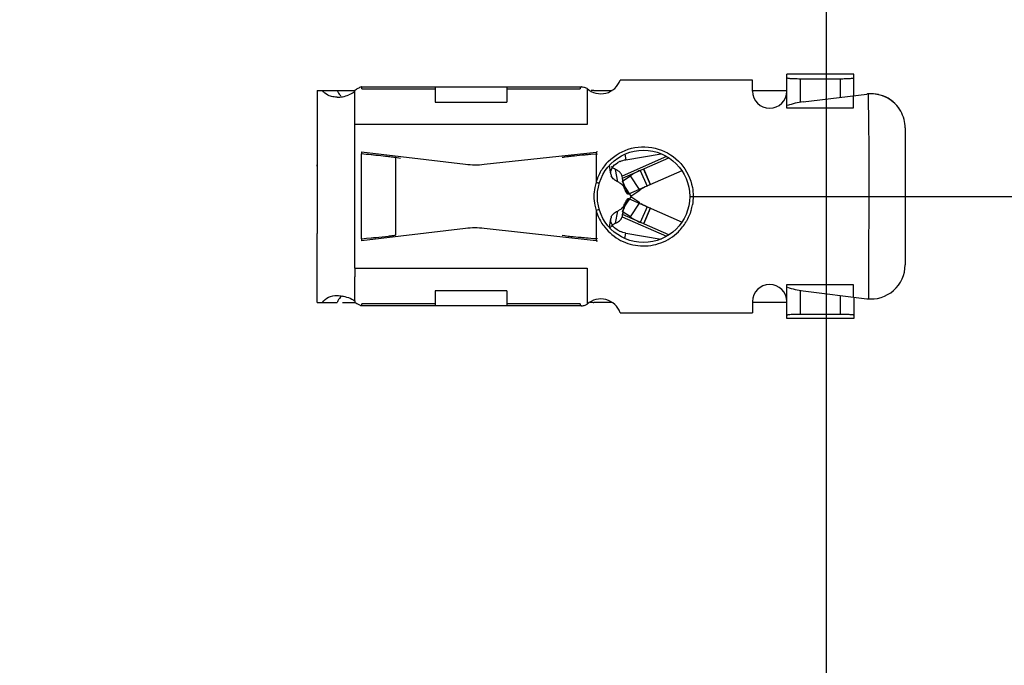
# Model space of a CAD drawing. Header units: millimetres. Extents: x 0 to 210, y 0 to 297.
# Tile 11 of 32: x 109 to 116, y 150 to 155. Entities that reach past the tile are written whole.
import ezdxf
from ezdxf.enums import TextEntityAlignment as Align

# ---------------------------------------------------------------- set-up
doc = ezdxf.new("R2010")
doc.units = ezdxf.units.MM
doc.header["$LTSCALE"] = 19.36
doc.layers.get('0').update_dxf_attribs({"linetype": 'CONTINUOUS'})
doc.layers.add('Z_DIM_2D', color=7, linetype='CONTINUOUS')
doc.styles.add('TEXTSTYLE_3', font='helveticaneueltw1g-ltcn.otf')
doc.styles.add('TEXTSTYLE_4', font='gdt', dxfattribs={"width": 0.7})
doc.dimstyles.new('DIMSTYLE_3', dxfattribs={"dimtxt": 2.1, "dimasz": 3.5, "dimexe": 1.5, "dimexo": 0, "dimgap": 0.525, "dimtad": 1, "dimdec": 3, "dimlfac": 2, "dimdsep": 46, "dimtxsty": 'TEXTSTYLE_3', "dimblk": '_FILLED', "dimblk1": '_FILLED', "dimblk2": '_FILLED', "dimcen": 0.09, "dimclrt": 5, "dimazin": 2, "dimtol": 1, "dimtp": 0.4, "dimtm": 0.4, "dimtfac": 1, "dimtdec": 3, "dimtofl": 0, "dimtmove": 0, "dimatfit": 3, "dimldrblk": '_FILLED', "dimfxl": 0, "dimtolj": 1, "dimarcsym": 0})
doc.dimstyles.new('DIMSTYLE_5', dxfattribs={"dimtxt": 2.1, "dimasz": 3.5, "dimexe": 1.5, "dimexo": 0, "dimgap": 0.525, "dimtad": 1, "dimdec": 3, "dimlfac": 2, "dimdsep": 46, "dimtxsty": 'TEXTSTYLE_3', "dimblk": '_FILLED', "dimblk1": '_FILLED', "dimblk2": '_FILLED', "dimcen": 0.09, "dimclrt": 5, "dimazin": 2, "dimtol": 1, "dimtp": 0.1, "dimtm": 0.1, "dimtfac": 1, "dimtdec": 3, "dimtofl": 0, "dimtmove": 0, "dimatfit": 3, "dimldrblk": '_FILLED', "dimfxl": 0, "dimtolj": 1, "dimarcsym": 0})
doc.dimstyles.new('DIMSTYLE_8', dxfattribs={"dimtxt": 2.1, "dimasz": 3.5, "dimexe": 1.5, "dimexo": 0, "dimgap": 0.525, "dimtad": 1, "dimlfac": 2, "dimdsep": 46, "dimtxsty": 'TEXTSTYLE_3', "dimblk": '_FILLED', "dimblk1": '_FILLED', "dimblk2": '_FILLED', "dimcen": 0.09, "dimclrt": 5, "dimazin": 2, "dimtp": 0.2, "dimtm": 0.2, "dimtfac": 1, "dimtofl": 0, "dimtmove": 0, "dimatfit": 3, "dimldrblk": '_FILLED', "dimfxl": 0, "dimtolj": 1, "dimarcsym": 0})

# ---------------------------------------------------------------- blocks, each defined once
blk = doc.blocks.new('*D4')
at = {"layer": 'Z_DIM_2D', "color": 2, "linetype": 'Continuous', "transparency": 16777216}
for p, q in [((60.2171, 153.5737), (60.2171, 165.3332)), ((129.7171, 153.5737), (129.7171, 165.3332)), ((60.2171, 163.8332), (94.9671, 163.8332)), ((129.7171, 163.8332), (94.9671, 163.8332))]:
    blk.add_line(p, q, dxfattribs=at)
at = {"layer": 'Z_DIM_2D', "color": 5, "linetype": 'Continuous', "transparency": 16777216}
for s, height, style, p in [('139', 2.1, 'TEXTSTYLE_3', (92.8755, 164.3582)), ('`', 1.47, 'TEXTSTYLE_4', (95.8487, 164.6732)), ('0.4', 1.47, 'TEXTSTYLE_3', (97.9403, 164.6732))]:
    blk.add_text(s, height=height, dxfattribs=dict(at, style=style)).set_placement(p, align=Align.CENTER)
blk = doc.blocks.new('_FILLED')
at = {"color": 0, "linetype": 'ByBlock'}
blk.add_solid([(0, 0), (-1, 0.125), (-1, -0.125)], dxfattribs=at)
blk = doc.blocks.new('_NONE')
blk = doc.blocks.new('*D8')
at = {"layer": 'Z_DIM_2D', "color": 2, "linetype": 'Continuous', "transparency": 16777216}
for p, q in [((74.8921, 150.0237), (74.8921, 159.6969)), ((115.0421, 149.1737), (115.0421, 159.6969)), ((74.8921, 158.1969), (94.9671, 158.1969)), ((115.0421, 158.1969), (94.9671, 158.1969))]:
    blk.add_line(p, q, dxfattribs=at)
at = {"layer": 'Z_DIM_2D', "color": 5, "linetype": 'Continuous', "transparency": 16777216}
for s, height, style, p in [('80.3', 2.1, 'TEXTSTYLE_3', (92.8755, 158.7219)), ('`', 1.47, 'TEXTSTYLE_4', (96.2013, 159.0369)), ('0.1', 1.47, 'TEXTSTYLE_3', (98.2929, 159.0369))]:
    blk.add_text(s, height=height, dxfattribs=dict(at, style=style)).set_placement(p, align=Align.CENTER)
blk = doc.blocks.new('*D9')
at = {"layer": 'Z_DIM_2D', "color": 2, "linetype": 'Continuous', "transparency": 16777216}
for p, q in [((115.0421, 149.1737), (115.0421, 161.6198)), ((117.5421, 149.1737), (117.5421, 161.6198)), ((115.0421, 160.1198), (116.2921, 160.1198)), ((117.5421, 160.1198), (116.2921, 160.1198)), ((116.2921, 160.1198), (124.5174, 160.1198))]:
    blk.add_line(p, q, dxfattribs=at)
at = {"layer": 'Z_DIM_2D', "color": 5, "linetype": 'Continuous', "transparency": 16777216}
for s, height, style, p in [('5', 2.1, 'TEXTSTYLE_3', (118.9236, 160.6448)), ('`', 1.47, 'TEXTSTYLE_4', (120.3341, 160.9598)), ('0.1', 1.47, 'TEXTSTYLE_3', (122.0491, 160.9598))]:
    blk.add_text(s, height=height, dxfattribs=dict(at, style=style)).set_placement(p)
blk = doc.blocks.new('*D17')
at = {"layer": 'Z_DIM_2D', "color": 2, "linetype": 'Continuous', "transparency": 16777216}
for p, q in [((114.0421, 153.5612), (141.6085, 153.5612)), ((140.1085, 153.5612), (140.1085, 149.1737)), ((140.1085, 144.7862), (140.1085, 149.1737)), ((114.0421, 144.7862), (141.6085, 144.7862))]:
    blk.add_line(p, q, dxfattribs=at)
at = {"layer": 'Z_DIM_2D', "color": 5, "linetype": 'Continuous', "transparency": 16777216, "style": 'TEXTSTYLE_3'}
for s, p in [(')', (139.5835, 152.6842)), ('17.55', (139.5835, 149.1855)), ('(', (139.5835, 145.675))]:
    blk.add_text(s, height=2.1, rotation=90, dxfattribs=at).set_placement(p, align=Align.CENTER)

msp = doc.modelspace()

# ---------------------------------------------------------------- linework, layer by layer
at = {"color": 7, "linetype": 'Continuous'}
for p, q in [((115.242147, 154.455038), (114.751517, 154.455038)), ((114.751517, 154.205629), (114.751517, 154.45502)), ((115.242147, 154.29775), (115.242147, 154.455038)), ((113.292147, 154.349417), (113.292147, 154.086221)), ((115.237179, 154.29714), (115.236178, 154.205629)), ((115.236678, 154.205629), (114.751517, 154.205629)), ((111.640659, 153.871265), (111.640748, 153.871247)), ((111.642147, 153.886221), (111.642147, 153.871116)), ((113.367147, 153.886221), (113.357118, 153.885123)), ((113.357118, 153.885123), (113.357118, 153.664303)), ((113.357147, 153.870036), (113.368404, 153.870963)), ((113.57483, 153.829168), (113.832725, 153.872951)), ((113.984547, 153.74862), (113.593656, 153.576217)), ((113.576571, 153.595311), (113.570202, 153.606662)), ((113.593656, 153.546225), (113.987544, 153.3725)), ((113.357154, 153.458008), (113.357154, 153.237315)), ((113.57483, 153.293273), (113.832804, 153.249477)), ((111.642147, 153.251326), (111.642147, 153.236221)), ((113.368402, 153.25148), (113.357154, 153.252405)), ((113.357154, 153.237315), (113.367146, 153.236221)), ((111.592147, 153.036221), (111.592147, 152.97334)), ((113.292147, 153.036221), (113.292147, 152.773024)), ((112.704647, 152.871629), (112.704647, 152.761221)), ((114.751517, 152.916813), (115.236678, 152.916813)), ((114.751517, 152.667422), (114.751517, 152.916813)), ((115.236178, 152.916813), (115.237179, 152.825301)), ((111.592147, 152.798024), (111.592147, 152.78482)), ((115.242147, 152.824691), (115.242147, 152.667422)), ((115.242147, 152.667422), (114.751517, 152.667422))]:
    msp.add_line(p, q, dxfattribs=at)
at = {"color": 6, "linetype": 'Continuous'}
for p, q in [((114.501517, 154.411221), (113.533569, 154.411221)), ((114.501517, 154.329971), (114.501517, 154.411221)), ((114.851517, 154.421404), (115.142147, 154.421404)), ((111.317147, 154.336221), (111.592147, 154.336221)), ((111.317147, 154.336221), (111.317147, 153.326046)), ((111.592147, 154.086221), (111.592147, 154.337622)), ((111.639934, 154.361221), (113.250956, 154.361221)), ((112.179647, 154.361215), (112.179647, 154.250813)), ((112.704647, 154.361215), (112.704647, 154.250813)), ((113.24215, 154.354442), (113.24101, 154.347986)), ((113.342147, 154.336221), (113.474869, 154.336221)), ((114.501517, 154.336221), (114.751517, 154.336221)), ((114.87244, 154.252356), (115.33668, 154.309357)), ((112.179647, 154.250813), (112.704647, 154.250813)), ((115.617147, 154.061221), (115.617147, 153.061221)), ((111.642147, 153.886221), (112.403052, 153.796114)), ((112.538932, 153.795517), (113.357118, 153.885123)), ((113.357118, 153.870034), (113.318788, 153.866868)), ((111.317147, 153.828659), (111.318552, 153.791939)), ((111.927804, 153.837849), (111.891112, 153.844609)), ((113.873521, 153.853034), (113.548055, 153.709486)), ((113.550591, 153.693841), (113.88919, 153.843181)), ((113.465554, 153.723098), (113.454361, 153.787059)), ((113.680457, 153.751119), (113.7309, 153.636748)), ((113.70349, 153.761277), (113.754083, 153.646973)), ((113.756034, 153.647834), (113.705591, 153.762204)), ((113.550588, 153.693847), (113.547855, 153.709857)), ((113.552497, 153.682772), (113.550588, 153.693847)), ((113.593656, 153.576217), (113.551664, 153.671424)), ((113.553837, 153.675052), (113.552497, 153.682772)), ((113.553688, 153.674938), (113.6079, 153.71123)), ((113.554729, 153.66994), (113.553837, 153.675052)), ((113.556316, 153.660881), (113.554729, 153.66994)), ((113.559846, 153.640915), (113.556316, 153.660881)), ((113.674434, 153.611844), (113.6079, 153.71123)), ((113.563523, 153.620259), (113.559846, 153.640915)), ((113.57053, 153.624949), (113.611746, 153.563381)), ((113.611746, 153.563381), (113.677437, 153.607357)), ((113.551664, 153.451018), (113.593656, 153.546225)), ((113.611746, 153.559061), (113.570598, 153.497594)), ((113.6079, 153.411212), (113.674434, 153.510598)), ((113.677437, 153.515085), (113.611746, 153.559061)), ((113.553756, 153.44739), (113.554745, 153.453049)), ((113.6079, 153.411212), (113.554584, 153.446904)), ((113.554745, 153.453049), (113.556196, 153.461281)), ((113.555386, 153.450474), (113.5587, 153.462559)), ((113.556196, 153.461281), (113.557651, 153.469469)), ((113.557651, 153.469469), (113.559794, 153.481445)), ((113.559794, 153.481445), (113.560575, 153.485781)), ((113.560575, 153.485781), (113.563573, 153.50235)), ((113.564241, 153.479107), (113.565703, 153.482817)), ((113.565703, 153.482817), (113.566014, 153.483553)), ((113.7309, 153.485693), (113.680457, 153.371323)), ((113.754083, 153.475468), (113.70349, 153.361165)), ((113.705423, 153.360312), (113.755689, 153.47476)), ((113.755689, 153.47476), (113.754083, 153.475468)), ((113.454432, 153.335788), (113.465554, 153.399344)), ((113.547964, 153.417879), (113.548246, 153.412971)), ((113.548028, 153.412707), (113.873561, 153.269409)), ((113.549819, 153.424341), (113.550396, 153.427782)), ((113.889168, 153.279271), (113.550996, 153.428422)), ((111.317256, 153.295526), (111.317147, 153.290617)), ((111.317147, 152.786221), (111.317147, 153.290618)), ((112.403052, 153.326328), (111.642147, 153.236221)), ((113.357154, 153.237315), (112.538932, 153.326925)), ((111.642147, 153.251326), (111.677494, 153.254637)), ((111.677494, 153.254637), (111.712444, 153.257952)), ((113.109707, 153.277726), (113.128936, 153.274561)), ((113.128936, 153.274561), (113.152531, 153.271395)), ((111.592147, 152.798024), (111.592147, 152.97334)), ((112.704647, 152.871629), (112.179647, 152.871629)), ((112.179647, 152.871629), (112.179647, 152.761346)), ((114.87244, 152.870086), (115.33668, 152.813084)), ((111.317147, 152.786221), (111.463887, 152.786221)), ((111.503771, 152.786221), (111.592147, 152.786221)), ((113.474871, 152.786221), (113.342147, 152.786221)), ((114.501517, 152.792471), (114.501517, 152.711221)), ((114.751517, 152.786221), (114.501517, 152.786221)), ((113.250957, 152.761221), (111.639934, 152.761221)), ((113.249207, 152.761374), (113.250962, 152.761221)), ((113.533574, 152.711221), (114.501517, 152.711221)), ((114.851517, 152.701038), (115.142147, 152.701038))]:
    msp.add_line(p, q, dxfattribs=at)
at = {"color": 9, "linetype": 'Continuous'}
for p, q in [((114.851517, 154.249358), (114.851517, 154.421404)), ((115.142147, 154.421404), (115.142147, 154.285472)), ((111.645022, 154.346046), (112.179647, 154.346046)), ((112.704647, 154.346046), (113.240726, 154.346046)), ((113.292147, 154.086221), (111.592147, 154.086221)), ((111.592147, 153.036221), (111.592147, 154.086221)), ((111.642147, 153.251326), (111.642147, 153.871116)), ((113.567818, 153.869245), (113.57483, 153.829168)), ((111.891112, 153.844609), (111.891112, 153.277833)), ((113.515332, 153.66832), (113.499639, 153.758002)), ((113.381113, 153.465138), (113.357148, 153.458021)), ((113.499594, 153.364421), (113.515287, 153.454103)), ((113.567844, 153.253346), (113.57483, 153.293273)), ((111.592147, 153.036221), (113.292147, 153.036221)), ((114.851517, 152.701038), (114.851517, 152.873084)), ((115.142147, 152.83697), (115.142147, 152.701038)), ((112.179647, 152.776395), (111.645022, 152.776395)), ((113.240726, 152.776395), (112.704647, 152.776395))]:
    msp.add_line(p, q, dxfattribs=at)
at = {"color": 6, "linetype": 'Continuous'}
for points in [[(113.555843, 153.670167), (113.553484, 153.680056), (113.551467, 153.690228), (113.550853, 153.693865)], [(113.565999, 153.638924), (113.565951, 153.639035), (113.565103, 153.641107), (113.563366, 153.645693), (113.561053, 153.65238), (113.558452, 153.660721), (113.555843, 153.670167)], [(113.550734, 153.427828), (113.552367, 153.437026), (113.555386, 153.450474)], [(113.5587, 153.462559), (113.561783, 153.472242), (113.564241, 153.479107)]]:
    msp.add_lwpolyline(points, dxfattribs=at)
msp.add_circle((113.704647, 153.561221), 0.3375, dxfattribs=at)
for centre, radius, start, end in [((113.392147, 154.461221), 0.15, 228.1896851, 340.5287794), ((111.458634, 154.542092), 0.256062, 279.8986031, 290.8426925), ((111.393852, 154.747743), 0.455544, 295.8039489, 297.5644205), ((113.438429, 154.318024), 0.19968, 171.3700526, 171.9327046), ((113.342147, 154.211221), 0.125, 90, 99.2452523), ((114.626517, 154.329971), 0.125, 180, 360), ((115.367147, 154.061221), 0.25, 94.7061107, 97.0000055), ((111.463334, 154.495507), 0.20922, 270.1995437, 274.0505624), ((111.460979, 154.526307), 0.240109, 274.0918947, 279.9948236), ((114.936422, 153.731269), 0.525, 97, 110.0418497), ((115.367147, 154.061221), 0.25, 0, 29.1273706), ((108.804998, 123.398455), 30.604452, 84.548636, 84.6808254), ((110.557677, 141.790468), 12.129117, 84.3747698, 84.5368116), ((114.586738, 138.587498), 15.33189, 94.7437871, 94.8846687), ((112.473612, 154.39195), 0.6, 263.246426, 276.25), ((113.360959, 152.158013), 1.705816, 96.0887504, 97.0206921), ((113.704785, 153.562234), 0.362034, 135.4035254, 142.3361516), ((110.897259, 153.782182), 0.421406, 0.0364787, 1.3266168), ((113.711391, 153.557072), 0.370417, 142.3284666, 149.1989661), ((113.533867, 153.84591), 0.094137, 232.446597, 237.5342073), ((113.456717, 153.655275), 0.111333, 60.5612812, 67.3239455), ((113.872141, 153.316513), 0.475, 113.7999536, 123.8), ((113.872141, 153.316513), 0.35, 113.8, 123.8), ((113.872482, 153.806526), 0.350684, 237.8770603, 246.1883927), ((116.980116, 152.850132), 3.478026, 170.1119623, 170.439696), ((113.719002, 153.55836), 0.347927, 343.3093509, 350.4220371), ((113.698301, 153.556103), 0.354621, 211.014771, 218.4492102), ((113.541959, 153.263005), 0.109909, 112.6975608, 120.0142982), ((113.486534, 153.430782), 0.064096, 333.7804775, 343.6202532), ((116.27888, 152.968163), 2.766924, 170.5104033, 170.7532258), ((113.872334, 153.80638), 0.475486, 236.2108441, 246.1883243), ((112.473612, 152.730491), 0.6, 83.75, 96.753574), ((111.564489, 155.616243), 2.36117, 276.701561, 277.3587609), ((111.666614, 154.828113), 1.56645, 277.346363, 278.2397904), ((113.987198, 161.523956), 8.295315, 264.868047, 265.1183584), ((115.239178, 176.279063), 23.103441, 265.1386613, 265.3274475), ((115.367147, 153.061221), 0.25, 263, 360), ((114.626517, 152.792471), 0.125, 0, 180), ((114.936422, 153.391173), 0.525, 249.9268155, 263), ((113.392147, 152.661221), 0.15, 19.4712206, 131.8103149), ((113.342147, 152.911221), 0.125, 257.4407893, 270)]:
    msp.add_arc(centre, radius, start, end, dxfattribs=at)
at = {"color": 7, "linetype": 'Continuous'}
for centre, radius, start, end in [((115.367147, 154.061221), 0.25, 29.1273706, 94.7061107), ((115.369264, 154.067442), 0.243385, 79.7814577, 83.2795639), ((115.367753, 154.058833), 0.252126, 77.8999781, 79.790574), ((115.366751, 154.054103), 0.25696, 76.8410936, 77.9025987), ((115.365587, 154.049189), 0.262011, 68.3554538, 76.8378723), ((113.596748, 153.671912), 0.158191, 113.2672495, 120.6634172), ((113.524091, 153.733353), 0.059423, 189.9366701, 201.020641), ((113.472402, 153.565586), 0.111343, 60.6110491, 67.3215645), ((113.505201, 153.602746), 0.060894, 16.7140483, 26.7490582), ((113.899371, 153.780829), 0.372406, 205.5469391, 207.8838961), ((113.472394, 153.556869), 0.11136, 292.654366, 299.3976446), ((113.524091, 153.389089), 0.059422, 158.9792179, 170.0633269), ((113.596748, 153.45053), 0.158191, 239.3365821, 246.7327498)]:
    msp.add_arc(centre, radius, start, end, dxfattribs=at)
at = {"color": 9, "linetype": 'Continuous'}
msp.add_arc((113.704647, 153.561221), 0.362507, 149.2163754, 163.4788882, dxfattribs=at)
at = {"color": 6, "linetype": 'Continuous'}
for points, knots in [([(114.751517, 154.428379), (114.751517, 154.427313), (114.756741, 154.426257), (114.763457, 154.424857), (114.777001, 154.423674), (114.786861, 154.423035), (114.792599, 154.422743)], [0, 0, 0, 0, 0.07657503, 0.27412519, 0.58735593, 1, 1, 1, 1]), ([(114.792599, 154.422743), (114.797064, 154.422516), (114.816692, 154.421691), (114.836341, 154.421404), (114.851517, 154.421404)], [0, 0, 0, 0, 0.22753479, 1, 1, 1, 1]), ([(115.142147, 154.421404), (115.154907, 154.421404), (115.178438, 154.42171), (115.206326, 154.422873), (115.22412, 154.424313), (115.233701, 154.425458), (115.238625, 154.42651), (115.242147, 154.427594), (115.242147, 154.428379)], [0, 0, 0, 0, 0.37996297, 0.70223239, 0.82614336, 0.91864752, 0.97660727, 1, 1, 1, 1]), ([(111.414511, 154.293392), (111.408513, 154.295286), (111.385969, 154.304043), (111.366407, 154.320996), (111.357004, 154.336221)], [0, 0, 0, 0, 0.26009901, 1, 1, 1, 1]), ([(111.463887, 154.336221), (111.465242, 154.332199), (111.471072, 154.317227), (111.481012, 154.303364), (111.490626, 154.296393)], [0, 0, 0, 0, 0.26329109, 1, 1, 1, 1]), ([(111.639934, 154.361221), (111.635654, 154.361221), (111.623849, 154.353648), (111.612491, 154.347993), (111.604653, 154.343907)], [0, 0, 0, 0, 0.326267, 1, 1, 1, 1]), ([(111.641877, 154.36033), (111.641681, 154.360679), (111.64094, 154.360989), (111.640258, 154.361221), (111.639935, 154.361221)], [0, 0, 0, 0, 0.55278825, 1, 1, 1, 1]), ([(111.645022, 154.346049), (111.644821, 154.347511), (111.644145, 154.351906), (111.643425, 154.356349), (111.642399, 154.359147)], [0, 0, 0, 0, 0.33123468, 1, 1, 1, 1]), ([(113.250956, 154.361221), (113.249869, 154.361221), (113.246394, 154.361106), (113.24263, 154.358178), (113.242435, 154.355726)], [0, 0, 0, 0, 0.30653313, 1, 1, 1, 1]), ([(113.292147, 154.349242), (113.283823, 154.352137), (113.27048, 154.356986), (113.25647, 154.361221), (113.250956, 154.361221)], [0, 0, 0, 0, 0.61517717, 1, 1, 1, 1]), ([(115.346636, 154.310378), (115.348512, 154.18551), (115.353278, 153.873331), (115.350561, 153.37379), (115.349939, 152.999151), (115.349258, 152.81183)], [0, 0, 0, 0, 0.25000152, 0.62500025, 1, 1, 1, 1]), ([(111.464062, 154.286289), (111.459672, 154.286276), (111.44296, 154.286789), (111.426271, 154.289678), (111.414511, 154.293392)], [0, 0, 0, 0, 0.26254358, 1, 1, 1, 1]), ([(113.446992, 153.816421), (113.492715, 153.862755), (113.612835, 153.930644), (113.817438, 153.924751), (113.990219, 153.814242), (114.049814, 153.6898), (114.06135, 153.625744)], [0, 0, 0, 0, 0.24998781, 0.49997693, 0.75004668, 1, 1, 1, 1]), ([(111.840032, 153.851236), (111.832784, 153.85209), (111.80166, 153.855637), (111.770497, 153.858817), (111.746587, 153.861175)], [0, 0, 0, 0, 0.23299977, 1, 1, 1, 1]), ([(111.891112, 153.844609), (111.887202, 153.845177), (111.870199, 153.847567), (111.85316, 153.849688), (111.840032, 153.851236)], [0, 0, 0, 0, 0.23012784, 1, 1, 1, 1]), ([(113.152461, 153.851038), (113.148357, 153.850531), (113.134058, 153.848694), (113.119783, 153.846601), (113.109676, 153.84471)], [0, 0, 0, 0, 0.28680456, 1, 1, 1, 1]), ([(113.281222, 153.863704), (113.272129, 153.862926), (113.238375, 153.85999), (113.204637, 153.856855), (113.180025, 153.854206)], [0, 0, 0, 0, 0.2693892, 1, 1, 1, 1]), ([(113.548055, 153.709486), (113.545714, 153.71736), (113.540237, 153.727451), (113.532802, 153.735712), (113.530749, 153.737759)], [0, 0, 0, 0, 0.73914775, 1, 1, 1, 1]), ([(113.511701, 153.370267), (113.515314, 153.372274), (113.528294, 153.380421), (113.539082, 153.392412), (113.544034, 153.402464)], [0, 0, 0, 0, 0.26946222, 1, 1, 1, 1]), ([(111.318665, 153.336827), (111.318665, 153.33287), (111.318471, 153.319093), (111.317613, 153.305339), (111.317256, 153.295526)], [0, 0, 0, 0, 0.28722254, 1, 1, 1, 1]), ([(113.420576, 153.335592), (113.45184, 153.296215), (113.532396, 153.230373), (113.681856, 153.18866), (113.835247, 153.211877), (113.923276, 153.2674), (113.95902, 153.302748)], [0, 0, 0, 0, 0.24998588, 0.4999928, 0.75006122, 1, 1, 1, 1]), ([(111.712444, 153.257952), (111.723831, 153.259043), (111.766389, 153.263169), (111.808927, 153.26754), (111.840032, 153.271206)], [0, 0, 0, 0, 0.26751204, 1, 1, 1, 1]), ([(113.152531, 153.271395), (113.159301, 153.270559), (113.190143, 153.266984), (113.221056, 153.264066), (113.245184, 153.261895)], [0, 0, 0, 0, 0.21970818, 1, 1, 1, 1]), ([(111.357004, 152.786221), (111.367073, 152.802524), (111.400824, 152.830065), (111.442501, 152.836196), (111.464063, 152.836168)], [0, 0, 0, 0, 0.47052811, 1, 1, 1, 1]), ([(111.50256, 152.832598), (111.491003, 152.82807), (111.477617, 152.815655), (111.469852, 152.800844), (111.468054, 152.79687)], [0, 0, 0, 0, 0.73998256, 1, 1, 1, 1]), ([(111.502583, 152.832674), (111.508376, 152.831665), (111.531891, 152.826711), (111.554767, 152.818499), (111.570979, 152.810341)], [0, 0, 0, 0, 0.24472126, 1, 1, 1, 1]), ([(111.639934, 152.761221), (111.637864, 152.761221), (111.632382, 152.763578), (111.616776, 152.771697), (111.603007, 152.779577), (111.592147, 152.78482)], [0, 0, 0, 0, 0.11631501, 0.32263505, 1, 1, 1, 1]), ([(111.641877, 152.762112), (111.641714, 152.761823), (111.64111, 152.761299), (111.640343, 152.761221), (111.639934, 152.761221)], [0, 0, 0, 0, 0.44801296, 1, 1, 1, 1]), ([(111.6424, 152.763293), (111.642659, 152.764), (111.643883, 152.768294), (111.644518, 152.772722), (111.645022, 152.776392)], [0, 0, 0, 0, 0.16888522, 1, 1, 1, 1]), ([(113.240726, 152.776395), (113.240734, 152.775433), (113.241391, 152.772197), (113.241908, 152.76897), (113.242435, 152.766716)], [0, 0, 0, 0, 0.29364186, 1, 1, 1, 1]), ([(113.242435, 152.766716), (113.242826, 152.765042), (113.245819, 152.763479), (113.24806, 152.761655), (113.249207, 152.761374)], [0, 0, 0, 0, 0.59260028, 1, 1, 1, 1]), ([(113.250962, 152.761221), (113.253325, 152.761221), (113.264563, 152.762259), (113.275449, 152.765895), (113.283507, 152.769649)], [0, 0, 0, 0, 0.21000543, 1, 1, 1, 1]), ([(114.751517, 152.694063), (114.751517, 152.695129), (114.756741, 152.696185), (114.763457, 152.697584), (114.777001, 152.698767), (114.786861, 152.699407), (114.792599, 152.699699)], [0, 0, 0, 0, 0.07657503, 0.27412519, 0.58735593, 1, 1, 1, 1]), ([(114.792599, 152.699699), (114.797064, 152.699926), (114.816692, 152.700751), (114.836341, 152.701038), (114.851517, 152.701038)], [0, 0, 0, 0, 0.22753479, 1, 1, 1, 1]), ([(115.142147, 152.701038), (115.154907, 152.701038), (115.178438, 152.700732), (115.206326, 152.699568), (115.22412, 152.698129), (115.233701, 152.696983), (115.238625, 152.695932), (115.242147, 152.694848), (115.242147, 152.694063)], [0, 0, 0, 0, 0.37996297, 0.70223239, 0.82614336, 0.91864752, 0.97660727, 1, 1, 1, 1])]:
    msp.add_open_spline(points, degree=3, knots=knots, dxfattribs=at)
for points in [[(111.592147, 154.324417), (111.578975, 154.31557), (111.564567, 154.308445), (111.549742, 154.302787)], [(113.47649, 153.77128), (113.473303, 153.773734), (113.470273, 153.776411), (113.467479, 153.779305)], [(113.499639, 153.758002), (113.493988, 153.76037), (113.488501, 153.763193), (113.483334, 153.766486)], [(113.530749, 153.737759), (113.525053, 153.74344), (113.518438, 153.74827), (113.511437, 153.752233)], [(114.06135, 153.625744), (114.068752, 153.584646), (114.069043, 153.541643), (114.062078, 153.500468)], [(113.357154, 153.458008), (113.366006, 153.428489), (113.378504, 153.399795), (113.394379, 153.373381)], [(114.05227, 153.458434), (114.043609, 153.429603), (114.03106, 153.401802), (114.016073, 153.375694)], [(113.499549, 153.364402), (113.503697, 153.366139), (113.507768, 153.368084), (113.511701, 153.370267)], [(113.95902, 153.302748), (113.980969, 153.324454), (114.000196, 153.349221), (114.016073, 153.375694)], [(113.458296, 153.33144), (113.463033, 153.339027), (113.469403, 153.345705), (113.476489, 153.351163)], [(113.476489, 153.351163), (113.479821, 153.35373), (113.483341, 153.356066), (113.48698, 153.358175)], [(111.468054, 152.79687), (111.466483, 152.793397), (111.465104, 152.789833), (111.463887, 152.786221)], [(111.464063, 152.836168), (111.476956, 152.836151), (111.489882, 152.834886), (111.502583, 152.832674)], [(111.570979, 152.810341), (111.578271, 152.806672), (111.58537, 152.802576), (111.592147, 152.798024)], [(113.283507, 152.769649), (113.286329, 152.770964), (113.289206, 152.772177), (113.292147, 152.773199)]]:
    msp.add_open_spline(points, degree=3, dxfattribs=at)
at = {"color": 7, "linetype": 'Continuous'}
for points in [[(115.397746, 154.309155), (115.380821, 154.311145), (115.36365, 154.311337), (115.346636, 154.310378)], [(113.534259, 153.817238), (113.547204, 153.822819), (113.560933, 153.826809), (113.57483, 153.829168)], [(113.515332, 153.66832), (113.509808, 153.670635), (113.504441, 153.673384), (113.499376, 153.676582)], [(113.527042, 153.6626), (113.534081, 153.658624), (113.540734, 153.653776), (113.546458, 153.648068)], [(113.546458, 153.648068), (113.551699, 153.642841), (113.556254, 153.636766), (113.559579, 153.630153)], [(113.499362, 153.445851), (113.504417, 153.449043), (113.509774, 153.451789), (113.515287, 153.454103)], [(113.546526, 153.47444), (113.54079, 153.468706), (113.534117, 153.463838), (113.527057, 153.459848)], [(113.563573, 153.50235), (113.560482, 153.491896), (113.554236, 153.482147), (113.546526, 153.47444)], [(113.57483, 153.293273), (113.560933, 153.295633), (113.547204, 153.299623), (113.534259, 153.305204)]]:
    msp.add_open_spline(points, degree=3, dxfattribs=at)
for points, knots in [([(115.586322, 154.182909), (115.573392, 154.205943), (115.538388, 154.250867), (115.489902, 154.281743), (115.462433, 154.292669)], [0, 0, 0, 0, 0.47189045, 1, 1, 1, 1]), ([(113.46556, 153.723099), (113.462876, 153.738461), (113.472272, 153.775159), (113.499847, 153.79834), (113.516072, 153.807985)], [0, 0, 0, 0, 0.45241956, 1, 1, 1, 1]), ([(113.499376, 153.676582), (113.495783, 153.67885), (113.482982, 153.68807), (113.472763, 153.701263), (113.468623, 153.712038)], [0, 0, 0, 0, 0.26908934, 1, 1, 1, 1]), ([(113.593657, 153.576214), (113.59132, 153.575183), (113.583625, 153.58423), (113.579721, 153.590042), (113.576571, 153.595311)], [0, 0, 0, 0, 0.29384979, 1, 1, 1, 1]), ([(113.563453, 153.502377), (113.564593, 153.504753), (113.568724, 153.513162), (113.573157, 153.521429), (113.576616, 153.527207)], [0, 0, 0, 0, 0.28125164, 1, 1, 1, 1]), ([(113.576616, 153.527207), (113.579159, 153.531454), (113.583441, 153.537931), (113.588548, 153.54421), (113.591035, 153.545704)], [0, 0, 0, 0, 0.6304457, 1, 1, 1, 1]), ([(113.591035, 153.545704), (113.591487, 153.545976), (113.592317, 153.546399), (113.593301, 153.546385), (113.593657, 153.546228)], [0, 0, 0, 0, 0.57556607, 1, 1, 1, 1]), ([(113.468623, 153.410404), (113.469964, 153.413893), (113.477002, 153.428124), (113.489164, 153.43941), (113.499362, 153.445851)], [0, 0, 0, 0, 0.23658538, 1, 1, 1, 1]), ([(113.516072, 153.314457), (113.499847, 153.324101), (113.472272, 153.347283), (113.462876, 153.383981), (113.46556, 153.399343)], [0, 0, 0, 0, 0.54758045, 1, 1, 1, 1])]:
    msp.add_open_spline(points, degree=3, knots=knots, dxfattribs=at)
at = {"color": 9, "linetype": 'Continuous'}
for points in [[(113.357118, 153.664394), (113.353677, 153.651476), (113.350485, 153.638479), (113.347878, 153.625366)], [(113.347878, 153.625366), (113.343671, 153.604195), (113.341153, 153.582544), (113.341178, 153.560959)], [(113.341178, 153.560959), (113.341202, 153.539441), (113.343742, 153.517863), (113.347951, 153.496761)], [(113.347951, 153.496761), (113.350548, 153.483735), (113.353723, 153.470824), (113.357154, 153.457992)]]:
    msp.add_open_spline(points, degree=3, dxfattribs=at)
msp.add_open_spline([(113.357069, 153.664181), (113.360127, 153.663272), (113.365663, 153.661895), (113.373534, 153.658938), (113.377543, 153.659119), (113.380932, 153.656694), (113.381113, 153.657303)], degree=3, knots=[0, 0, 0, 0, 0.38266523, 0.70704586, 0.92382024, 1, 1, 1, 1], dxfattribs=at)

# ---------------------------------------------------------------- dimensions: what is measured, and where the dimension line sits
at = {"layer": 'Z_DIM_2D', "color": 2, "linetype": 'Continuous'}
for base, p1, p2, dimstyle, picture, middle in [((129.717147, 163.833178), (60.217147, 153.573721), (129.717147, 153.573721), 'DIMSTYLE_3', '*D4', (94.967147, 163.833178)), ((117.542147, 160.119833), (115.042147, 149.173721), (117.542147, 149.173721), 'DIMSTYLE_5', '*D9', (121.720511, 160.119833)), ((115.042147, 158.196874), (74.892147, 150.023721), (115.042147, 149.173721), 'DIMSTYLE_5', '*D8', (94.967147, 158.196874))]:
    dim = msp.add_linear_dim(base=base, p1=p1, p2=p2, dimstyle=dimstyle, override={"dimblk1": 'NONE', "dimblk2": 'NONE', "dimsah": 1}, dxfattribs=at)
    dim.commit()
    dim.dimension.update_dxf_attribs({"geometry": picture, "text_midpoint": middle, "dimtype": 160})
dim = msp.add_linear_dim(base=(140.108464, 144.786221), p1=(114.042147, 153.561221), p2=(114.042147, 144.786221), angle=270, text='(<>)', dimstyle='DIMSTYLE_8', override={"dimblk1": 'NONE', "dimblk2": 'NONE', "dimsah": 1}, dxfattribs=at)
dim.commit()
dim.dimension.update_dxf_attribs({"geometry": '*D17', "text_midpoint": (140.108464, 149.173721), "dimtype": 160})

doc.saveas('drawing.dxf')
